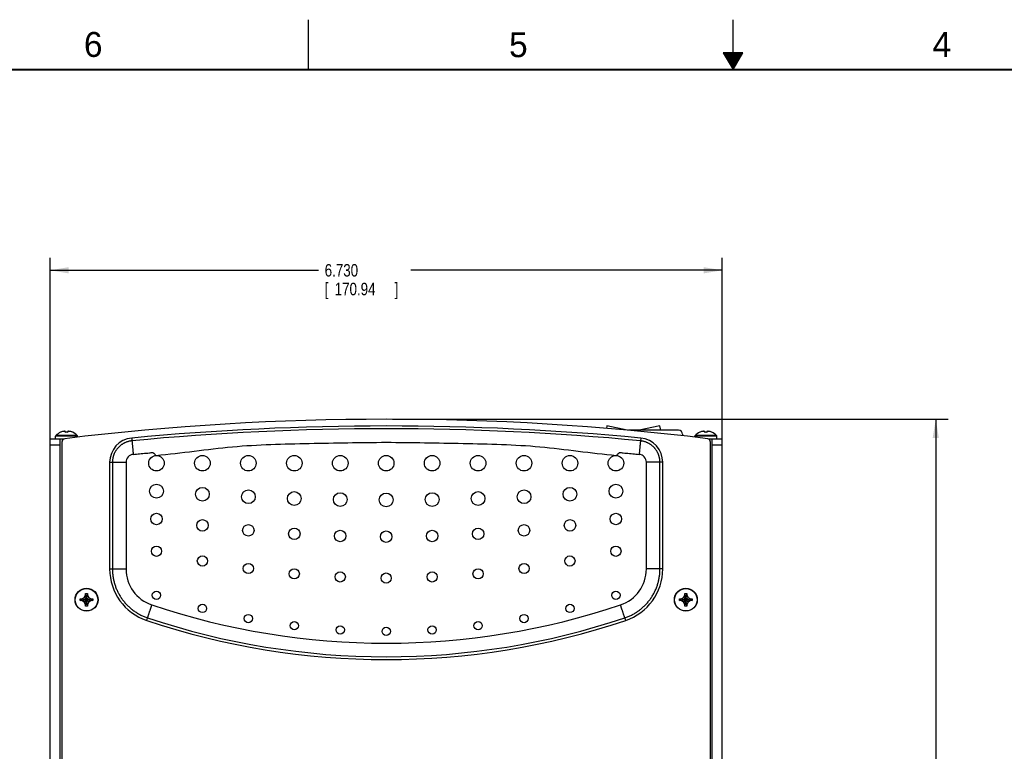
# Model space of a CAD drawing. Header units: inches. Extents: x 0 to 34, y 0 to 22.
# Tile 6 of 15: x 9.9 to 19.7, y 14.7 to 22. Entities that reach past the tile are written whole.
import ezdxf

# ---------------------------------------------------------------- set-up
doc = ezdxf.new("R2010")
doc.units = ezdxf.units.IN
doc.header["$LTSCALE"] = 1.87
doc.header["$MEASUREMENT"] = 0
doc.layers.get('0').update_dxf_attribs({"linetype": 'CONTINUOUS'})
doc.layers.add('DIMENSIONS', color=7, linetype='CONTINUOUS')
doc.styles.get("Standard").update_dxf_attribs({"font": 'txt', "width": 0.8})
doc.dimstyles.new('DIMSTYLE_1', dxfattribs={"dimtxt": 0.125, "dimasz": 0.1875, "dimexe": 0.18, "dimexo": 0.0625, "dimgap": 0.09, "dimtad": 0, "dimtih": 1, "dimtoh": 1, "dimdec": 3, "dimzin": 4, "dimdsep": 46, "dimtxsty": 'STANDARD', "dimblk": '_FILLED', "dimblk1": '_FILLED', "dimblk2": '_FILLED', "dimcen": 0.09, "dimadec": 0, "dimazin": 0, "dimtp": 0.01, "dimtm": 0.01, "dimtfac": 1, "dimtdec": 3, "dimtofl": 0, "dimtmove": 0, "dimatfit": 3, "dimldrblk": '_FILLED', "dimfxl": 1, "dimtolj": 1, "dimtzin": 4, "dimarcsym": 0})

# ---------------------------------------------------------------- blocks, each defined once
blk = doc.blocks.new('_FILLED')
at = {"color": 0, "linetype": 'BYBLOCK'}
blk.add_solid([(0, 0), (-1, 0.167), (-1, -0.167)], dxfattribs=at)
blk = doc.blocks.new('*D0')
at = {"layer": 'DIMENSIONS', "color": 2, "linetype": 'CONTINUOUS'}
for p, q in [((13.5898, 17.9982), (19.1547, 17.9982)), ((19.0297, 17.9982), (19.0297, 13.6493)), ((19.0297, 7.2631), (19.0297, 13.2118)), ((13.5898, 7.2631), (19.1547, 7.2631))]:
    blk.add_line(p, q, dxfattribs=at)
at = {"layer": 'DIMENSIONS', "color": 2, "linetype": 'CONTINUOUS', "xscale": 0.1875, "yscale": 0.1875, "zscale": 0.1875}
for p, rotation in [((19.0297, 17.9982), 90), ((19.0297, 7.2631), 270)]:
    blk.add_blockref('_FILLED', p, dxfattribs=dict(at, rotation=rotation))
at = {"layer": 'DIMENSIONS', "color": 2, "linetype": 'CONTINUOUS', "width": 0.8}
for s, p in [('10.735', (18.6297, 13.4618)), ('[', (18.6297, 13.2743)), (']', (19.3297, 13.2743)), ('272.67', (18.7297, 13.2743))]:
    blk.add_text(s, height=0.125, dxfattribs=at).set_placement(p)
blk = doc.blocks.new('*D1')
at = {"layer": 'DIMENSIONS', "color": 2, "linetype": 'CONTINUOUS'}
for p, q in [((10.1623, 17.8032), (10.1623, 19.6152)), ((16.8923, 17.8032), (16.8923, 19.6152)), ((10.1623, 19.4902), (12.8491, 19.4902)), ((16.8923, 19.4902), (13.7741, 19.4902))]:
    blk.add_line(p, q, dxfattribs=at)
at = {"layer": 'DIMENSIONS', "color": 2, "linetype": 'CONTINUOUS', "xscale": 0.1875, "yscale": 0.1875, "zscale": 0.1875, "rotation": 180}
blk.add_blockref('_FILLED', (10.1623, 19.4902), dxfattribs=at)
at = {"layer": 'DIMENSIONS', "color": 2, "linetype": 'CONTINUOUS', "xscale": 0.1875, "yscale": 0.1875, "zscale": 0.1875}
blk.add_blockref('_FILLED', (16.8923, 19.4902), dxfattribs=at)
at = {"layer": 'DIMENSIONS', "color": 2, "linetype": 'CONTINUOUS', "width": 0.8}
for s, p in [('6.730', (12.9116, 19.4277)), ('[', (12.9116, 19.2402)), ('170.94', (13.0116, 19.2402)), (']', (13.6116, 19.2402))]:
    blk.add_text(s, height=0.125, dxfattribs=at).set_placement(p)

msp = doc.modelspace()

# ---------------------------------------------------------------- linework, layer by layer
at = {"color": 2, "linetype": 'CONTINUOUS'}
for p, q in [((12.75, 21.5), (12.75, 22)), ((17, 21.5), (17, 22)), ((16.902, 21.6697), (17, 21.5)), ((17.098, 21.6697), (16.902, 21.6697)), ((16.9076, 21.66), (17.0924, 21.66)), ((16.9134, 21.65), (17.0866, 21.65)), ((16.9192, 21.64), (17.0808, 21.64)), ((16.925, 21.63), (17.0751, 21.63)), ((16.9307, 21.62), (17.0693, 21.62)), ((16.9365, 21.61), (17.0635, 21.61)), ((16.9423, 21.6), (17.0578, 21.6)), ((16.9481, 21.59), (17.052, 21.59)), ((17, 21.5), (17.098, 21.6697)), ((16.9538, 21.58), (17.0462, 21.58)), ((16.9596, 21.57), (17.0404, 21.57)), ((16.9654, 21.56), (17.0347, 21.56)), ((16.9712, 21.55), (17.0289, 21.55)), ((16.9769, 21.54), (17.0231, 21.54)), ((16.9827, 21.53), (17.0173, 21.53)), ((16.9885, 21.52), (17.0116, 21.52)), ((16.9942, 21.51), (17.0058, 21.51))]:
    msp.add_line(p, q, dxfattribs=at)
at = {"color": 7, "linetype": 'CONTINUOUS'}
for p, q in [((10.3178, 17.8676), (10.3178, 17.8743)), ((10.3368, 17.8743), (10.3368, 17.8676)), ((15.7374, 17.9337), (15.7315, 17.9071)), ((15.9384, 17.8891), (15.7374, 17.9337)), ((16.4549, 17.8877), (15.9547, 17.8877)), ((16.2684, 17.9337), (16.0609, 17.8877)), ((16.2786, 17.8877), (16.2684, 17.9337)), ((16.4949, 17.8477), (16.4949, 17.8331)), ((16.7178, 17.8676), (16.7178, 17.8743)), ((16.7368, 17.8743), (16.7368, 17.8676)), ((10.1623, 7.4607), (10.1623, 17.8007)), ((10.1623, 17.8007), (10.2984, 17.8007)), ((10.2178, 17.8007), (10.2178, 17.8287)), ((10.4368, 17.8287), (10.2178, 17.8287)), ((10.434, 17.8356), (10.2206, 17.8356)), ((10.2623, 7.4607), (10.2623, 17.8007)), ((10.2823, 11.3457), (10.2823, 17.7741)), ((10.4368, 17.8188), (10.4368, 17.8287)), ((10.9791, 17.8096), (10.9817, 17.7822)), ((16.0755, 17.8096), (16.0729, 17.7822)), ((16.6178, 17.8188), (16.6178, 17.8287)), ((16.8368, 17.8287), (16.6178, 17.8287)), ((16.834, 17.8356), (16.6206, 17.8356)), ((16.7562, 17.8007), (16.8923, 17.8007)), ((16.7723, 17.7741), (16.7723, 11.3457)), ((16.7923, 7.4607), (16.7923, 17.8007)), ((16.8368, 17.8007), (16.8368, 17.8287)), ((16.8923, 7.4607), (16.8923, 17.8007)), ((10.1623, 17.7407), (10.2623, 17.7407)), ((16.7923, 17.7407), (16.8923, 17.7407)), ((10.7587, 17.567), (10.7587, 16.4987)), ((10.7587, 17.567), (10.9223, 17.567)), ((10.7862, 17.567), (10.7862, 16.4987)), ((10.9223, 17.567), (10.9223, 16.4987)), ((16.1323, 16.4987), (16.1323, 17.567)), ((16.296, 17.567), (16.1323, 17.567)), ((16.2684, 16.4987), (16.2684, 17.567)), ((16.296, 16.4987), (16.296, 17.567)), ((10.7587, 16.4987), (10.9223, 16.4987)), ((16.296, 16.4987), (16.1323, 16.4987)), ((10.4633, 16.1817), (10.4633, 16.1997)), ((10.4633, 16.1997), (10.5913, 16.1817)), ((10.4633, 16.1997), (10.4813, 16.1997)), ((10.4633, 16.1817), (10.5913, 16.1997)), ((10.4813, 16.1817), (10.4633, 16.1817)), ((10.4813, 16.1997), (10.5048, 16.2132)), ((10.4813, 16.1997), (10.5733, 16.1817)), ((10.4813, 16.1817), (10.5733, 16.1997)), ((10.5048, 16.1681), (10.4813, 16.1817)), ((10.5048, 16.2132), (10.5183, 16.2367)), ((10.5048, 16.1681), (10.5498, 16.2132)), ((10.5498, 16.1681), (10.5048, 16.2132)), ((10.5183, 16.1447), (10.5048, 16.1681)), ((10.5183, 16.1267), (10.5363, 16.2547)), ((10.5183, 16.2367), (10.5183, 16.2547)), ((10.5363, 16.1267), (10.5183, 16.2547)), ((10.5183, 16.2547), (10.5363, 16.2547)), ((10.5183, 16.1447), (10.5363, 16.2367)), ((10.5363, 16.1447), (10.5183, 16.2367)), ((10.5363, 16.2547), (10.5363, 16.2367)), ((10.5363, 16.2367), (10.5498, 16.2132)), ((10.5498, 16.1681), (10.5363, 16.1447)), ((10.5498, 16.2132), (10.5733, 16.1997)), ((10.5733, 16.1817), (10.5498, 16.1681)), ((10.5733, 16.1997), (10.5913, 16.1997)), ((10.5913, 16.1817), (10.5733, 16.1817)), ((10.5913, 16.1997), (10.5913, 16.1817)), ((16.4633, 16.1817), (16.4633, 16.1997)), ((16.4633, 16.1817), (16.5913, 16.1997)), ((16.4633, 16.1997), (16.4813, 16.1997)), ((16.4633, 16.1997), (16.5913, 16.1817)), ((16.4813, 16.1817), (16.4633, 16.1817)), ((16.4813, 16.1997), (16.5048, 16.2132)), ((16.4813, 16.1817), (16.5733, 16.1997)), ((16.4813, 16.1997), (16.5733, 16.1817)), ((16.5048, 16.1681), (16.4813, 16.1817)), ((16.5048, 16.2132), (16.5183, 16.2367)), ((16.5048, 16.1681), (16.5498, 16.2132)), ((16.5498, 16.1681), (16.5048, 16.2132)), ((16.5183, 16.1447), (16.5048, 16.1681)), ((16.5183, 16.1267), (16.5363, 16.2547)), ((16.5183, 16.2367), (16.5183, 16.2547)), ((16.5183, 16.2547), (16.5363, 16.2547)), ((16.5363, 16.1267), (16.5183, 16.2547)), ((16.5183, 16.1447), (16.5363, 16.2367)), ((16.5363, 16.1447), (16.5183, 16.2367)), ((16.5363, 16.2547), (16.5363, 16.2367)), ((16.5363, 16.2367), (16.5498, 16.2132)), ((16.5498, 16.1681), (16.5363, 16.1447)), ((16.5498, 16.2132), (16.5733, 16.1997)), ((16.5733, 16.1817), (16.5498, 16.1681)), ((16.5733, 16.1997), (16.5913, 16.1997)), ((16.5913, 16.1817), (16.5733, 16.1817)), ((16.5913, 16.1997), (16.5913, 16.1817)), ((10.5183, 16.1267), (10.5183, 16.1447)), ((10.5363, 16.1267), (10.5183, 16.1267)), ((10.5363, 16.1447), (10.5363, 16.1267)), ((16.5183, 16.1267), (16.5183, 16.1447)), ((16.5363, 16.1267), (16.5183, 16.1267)), ((16.5363, 16.1447), (16.5363, 16.1267)), ((11.1295, 15.9832), (11.1383, 16.0093)), ((15.9251, 15.9832), (15.9164, 16.0093))]:
    msp.add_line(p, q, dxfattribs=at)
at = {"color": 7, "linetype": 'CONTINUOUS', "const_width": 0.02}
msp.add_lwpolyline([(33.5, 21.5), (0.5, 21.5)], dxfattribs=at)
at = {"color": 7, "linetype": 'CONTINUOUS'}
for centre, radius in [((11.2273, 17.5582), 0.078), ((11.6873, 17.5582), 0.078), ((12.1473, 17.5582), 0.078), ((12.6073, 17.5582), 0.078), ((13.0673, 17.5582), 0.078), ((13.5273, 17.5582), 0.078), ((13.9873, 17.5582), 0.078), ((14.4473, 17.5582), 0.078), ((14.9073, 17.5582), 0.078), ((15.3673, 17.5582), 0.078), ((15.8273, 17.5582), 0.078), ((11.2273, 17.2785), 0.069), ((11.6873, 17.2467), 0.069), ((12.1473, 17.222), 0.069), ((12.6073, 17.2043), 0.069), ((13.0673, 17.1937), 0.069), ((13.5273, 17.1902), 0.069), ((13.9873, 17.1937), 0.069), ((14.4473, 17.2043), 0.069), ((14.9073, 17.222), 0.069), ((15.3673, 17.2467), 0.069), ((15.8273, 17.2785), 0.069), ((11.2273, 16.9996), 0.0575), ((15.8273, 16.9996), 0.0575), ((11.6873, 16.9355), 0.0575), ((15.3673, 16.9355), 0.0575), ((12.1473, 16.8858), 0.0575), ((12.6073, 16.8505), 0.0575), ((13.0673, 16.8293), 0.0575), ((13.5273, 16.8222), 0.0575), ((13.9873, 16.8293), 0.0575), ((14.4473, 16.8505), 0.0575), ((14.9073, 16.8858), 0.0575), ((11.2273, 16.6763), 0.051), ((15.8273, 16.6763), 0.051), ((11.6873, 16.5789), 0.051), ((15.3673, 16.5789), 0.051), ((12.1473, 16.5039), 0.051), ((12.6073, 16.4506), 0.051), ((13.0673, 16.4188), 0.051), ((13.9873, 16.4188), 0.051), ((14.4473, 16.4506), 0.051), ((14.9073, 16.5039), 0.051), ((13.5273, 16.4082), 0.051), ((10.5273, 16.1907), 0.115), ((10.5273, 16.1907), 0.1125), ((11.2273, 16.2356), 0.0415), ((15.8273, 16.2356), 0.0415), ((16.5273, 16.1907), 0.115), ((16.5273, 16.1907), 0.1125), ((11.6873, 16.1034), 0.0415), ((15.3673, 16.1034), 0.0415), ((12.1473, 16.0023), 0.0415), ((12.6073, 15.9309), 0.0415), ((14.4473, 15.9309), 0.0415), ((14.9073, 16.0023), 0.0415), ((13.0673, 15.8883), 0.0415), ((13.5273, 15.8742), 0.0415), ((13.9873, 15.8883), 0.0415)]:
    msp.add_circle(centre, radius, dxfattribs=at)
for centre, radius, start, end in [((13.5273, -8.7518), 26.75, 83.08932, 96.91068), ((10.3273, 17.7318), 0.1489, 114.19106, 135.77024), ((10.3273, 17.7318), 0.1486, 106.42263, 113.9292), ((10.3273, 17.7318), 0.1486, 66.0708, 73.57737), ((10.3273, 17.7318), 0.1489, 44.22976, 65.80894), ((13.5273, -8.8626), 26.7936, 84.54272, 95.45728), ((13.5273, -8.8626), 26.7661, 84.54272, 95.45728), ((16.4549, 17.8477), 0.04, 0, 90), ((16.7273, 17.7318), 0.1489, 114.19106, 135.77024), ((16.7273, 17.7318), 0.1486, 106.42263, 113.9292), ((16.7273, 17.7318), 0.1486, 66.0708, 73.57737), ((16.7273, 17.7318), 0.1489, 44.22976, 65.80894), ((10.2278, 17.8287), 0.01, 135.77024, 180), ((10.3123, 17.7741), 0.03, 96.91068, 180), ((10.4268, 17.8287), 0.01, 0, 44.22976), ((11.0023, 17.567), 0.2436, 95.45728, 180), ((16.0523, 17.567), 0.2436, 0, 84.54272), ((16.6278, 17.8287), 0.01, 135.77024, 180), ((16.7423, 17.7741), 0.03, 0, 83.08932), ((16.8268, 17.8287), 0.01, 0, 44.22976), ((11.0023, 17.567), 0.08, 95.45728, 180), ((16.0523, 17.567), 0.08, 0, 84.54272), ((11.3023, 16.4987), 0.5436, 180, 251.46662), ((11.3023, 16.4987), 0.38, 180, 251.46662), ((15.7523, 16.4987), 0.38, 288.53338, 0), ((15.7523, 16.4987), 0.5436, 288.53338, 360), ((13.5273, 23.1357), 7.38, 251.46662, 288.53338), ((13.5273, 23.1357), 7.5436, 251.46662, 288.53338), ((13.5273, 23.1357), 7.5161, 251.46662, 288.53338)]:
    msp.add_arc(centre, radius, start, end, dxfattribs=at)
for points, knots in [([(10.2665, 17.8673), (10.2664, 17.8674), (10.2664, 17.8674), (10.2663, 17.8675), (10.2663, 17.8676), (10.2663, 17.8676)], [0, 0, 0, 0, 0.555239, 0.888755, 1, 1, 1, 1]), ([(10.267, 17.8676), (10.267, 17.8676), (10.2668, 17.8675), (10.2666, 17.8674), (10.2665, 17.8674), (10.2665, 17.8673)], [0, 0, 0, 0, 0.333399, 0.66667, 1, 1, 1, 1]), ([(10.3059, 17.8776), (10.3052, 17.8775), (10.3039, 17.8774), (10.302, 17.8772), (10.3, 17.877), (10.2981, 17.8768), (10.2961, 17.8765), (10.2941, 17.8762), (10.292, 17.8758), (10.2899, 17.8754), (10.2876, 17.8749), (10.2861, 17.8745), (10.2853, 17.8743)], [0, 0, 0, 0, 0.095264, 0.189541, 0.283443, 0.377615, 0.472717, 0.569662, 0.669472, 0.773494, 0.883179, 1, 1, 1, 1]), ([(10.3178, 17.8743), (10.3173, 17.8745), (10.3165, 17.8749), (10.3151, 17.8754), (10.3139, 17.8758), (10.3127, 17.8762), (10.3116, 17.8765), (10.3104, 17.8768), (10.3093, 17.877), (10.3082, 17.8772), (10.307, 17.8774), (10.3063, 17.8775), (10.3059, 17.8776)], [0, 0, 0, 0, 0.121128, 0.233723, 0.339475, 0.439992, 0.536805, 0.631172, 0.723893, 0.815772, 0.907563, 1, 1, 1, 1]), ([(10.3368, 17.8673), (10.3355, 17.8674), (10.333, 17.8675), (10.3292, 17.8676), (10.3254, 17.8676), (10.3216, 17.8675), (10.3191, 17.8674), (10.3178, 17.8673)], [0, 0, 0, 0, 0.199881, 0.399937, 0.600063, 0.800119, 1, 1, 1, 1]), ([(10.3178, 17.8673), (10.3178, 17.8674), (10.3178, 17.8674), (10.3178, 17.8675), (10.3178, 17.8676), (10.3178, 17.8676)], [0, 0, 0, 0, 0.334426, 0.66776, 1, 1, 1, 1]), ([(10.3487, 17.8776), (10.3483, 17.8775), (10.3476, 17.8774), (10.3464, 17.8772), (10.3453, 17.877), (10.3442, 17.8768), (10.3431, 17.8765), (10.3419, 17.8762), (10.3407, 17.8758), (10.3395, 17.8754), (10.3381, 17.8749), (10.3373, 17.8745), (10.3368, 17.8743)], [0, 0, 0, 0, 0.092437, 0.184228, 0.276107, 0.368828, 0.463195, 0.560008, 0.660525, 0.766277, 0.878872, 1, 1, 1, 1]), ([(10.3368, 17.8676), (10.3368, 17.8676), (10.3368, 17.8675), (10.3368, 17.8674), (10.3368, 17.8674), (10.3368, 17.8673)], [0, 0, 0, 0, 0.332229, 0.665574, 1, 1, 1, 1]), ([(10.3693, 17.8743), (10.3685, 17.8745), (10.3669, 17.8749), (10.3646, 17.8754), (10.3625, 17.8758), (10.3604, 17.8762), (10.3584, 17.8765), (10.3564, 17.8768), (10.3545, 17.877), (10.3526, 17.8772), (10.3506, 17.8774), (10.3493, 17.8775), (10.3487, 17.8776)], [0, 0, 0, 0, 0.119899, 0.231647, 0.336887, 0.437234, 0.534153, 0.628727, 0.721916, 0.814408, 0.906887, 1, 1, 1, 1]), ([(10.3882, 17.8673), (10.3881, 17.8674), (10.388, 17.8674), (10.3878, 17.8675), (10.3876, 17.8676), (10.3876, 17.8676)], [0, 0, 0, 0, 0.33333, 0.666663, 1, 1, 1, 1]), ([(10.3883, 17.8676), (10.3883, 17.8676), (10.3883, 17.8675), (10.3882, 17.8674), (10.3882, 17.8674), (10.3882, 17.8673)], [0, 0, 0, 0, 0.11125, 0.444773, 1, 1, 1, 1]), ([(16.6665, 17.8673), (16.6664, 17.8674), (16.6664, 17.8674), (16.6663, 17.8675), (16.6663, 17.8676), (16.6663, 17.8676)], [0, 0, 0, 0, 0.555239, 0.888755, 1, 1, 1, 1]), ([(16.667, 17.8676), (16.667, 17.8676), (16.6668, 17.8675), (16.6666, 17.8674), (16.6665, 17.8674), (16.6665, 17.8673)], [0, 0, 0, 0, 0.333399, 0.66667, 1, 1, 1, 1]), ([(16.7059, 17.8776), (16.7052, 17.8775), (16.7039, 17.8774), (16.702, 17.8772), (16.7, 17.877), (16.6981, 17.8768), (16.6961, 17.8765), (16.6941, 17.8762), (16.692, 17.8758), (16.6899, 17.8754), (16.6876, 17.8749), (16.6861, 17.8745), (16.6853, 17.8743)], [0, 0, 0, 0, 0.095264, 0.189541, 0.283443, 0.377615, 0.472717, 0.569662, 0.669472, 0.773494, 0.883179, 1, 1, 1, 1]), ([(16.7178, 17.8743), (16.7173, 17.8745), (16.7165, 17.8749), (16.7151, 17.8754), (16.7139, 17.8758), (16.7127, 17.8762), (16.7116, 17.8765), (16.7104, 17.8768), (16.7093, 17.877), (16.7082, 17.8772), (16.707, 17.8774), (16.7063, 17.8775), (16.7059, 17.8776)], [0, 0, 0, 0, 0.121128, 0.233723, 0.339475, 0.439992, 0.536805, 0.631172, 0.723893, 0.815772, 0.907563, 1, 1, 1, 1]), ([(16.7368, 17.8673), (16.7355, 17.8674), (16.733, 17.8675), (16.7292, 17.8676), (16.7254, 17.8676), (16.7216, 17.8675), (16.7191, 17.8674), (16.7178, 17.8673)], [0, 0, 0, 0, 0.199881, 0.399937, 0.600063, 0.800119, 1, 1, 1, 1]), ([(16.7178, 17.8673), (16.7178, 17.8674), (16.7178, 17.8674), (16.7178, 17.8675), (16.7178, 17.8676), (16.7178, 17.8676)], [0, 0, 0, 0, 0.334426, 0.66776, 1, 1, 1, 1]), ([(16.7487, 17.8776), (16.7483, 17.8775), (16.7476, 17.8774), (16.7464, 17.8772), (16.7453, 17.877), (16.7442, 17.8768), (16.7431, 17.8765), (16.7419, 17.8762), (16.7407, 17.8758), (16.7395, 17.8754), (16.7381, 17.8749), (16.7373, 17.8745), (16.7368, 17.8743)], [0, 0, 0, 0, 0.092437, 0.184228, 0.276107, 0.368828, 0.463195, 0.560008, 0.660525, 0.766277, 0.878872, 1, 1, 1, 1]), ([(16.7368, 17.8676), (16.7368, 17.8676), (16.7368, 17.8675), (16.7368, 17.8674), (16.7368, 17.8674), (16.7368, 17.8673)], [0, 0, 0, 0, 0.332229, 0.665574, 1, 1, 1, 1]), ([(16.7693, 17.8743), (16.7685, 17.8745), (16.7669, 17.8749), (16.7646, 17.8754), (16.7625, 17.8758), (16.7604, 17.8762), (16.7584, 17.8765), (16.7564, 17.8768), (16.7545, 17.877), (16.7526, 17.8772), (16.7506, 17.8774), (16.7493, 17.8775), (16.7487, 17.8776)], [0, 0, 0, 0, 0.119899, 0.231647, 0.336887, 0.437234, 0.534153, 0.628727, 0.721916, 0.814408, 0.906887, 1, 1, 1, 1]), ([(16.7882, 17.8673), (16.7881, 17.8674), (16.788, 17.8674), (16.7878, 17.8675), (16.7876, 17.8676), (16.7876, 17.8676)], [0, 0, 0, 0, 0.33333, 0.666663, 1, 1, 1, 1]), ([(16.7883, 17.8676), (16.7883, 17.8676), (16.7883, 17.8675), (16.7882, 17.8674), (16.7882, 17.8674), (16.7882, 17.8673)], [0, 0, 0, 0, 0.11125, 0.444773, 1, 1, 1, 1]), ([(10.9817, 17.7822), (10.9785, 17.7819), (10.9721, 17.7811), (10.9626, 17.7795), (10.9531, 17.7775), (10.9437, 17.7751), (10.9345, 17.7723), (10.9254, 17.769), (10.9164, 17.7654), (10.9077, 17.7614), (10.8991, 17.757), (10.8907, 17.7522), (10.8825, 17.747), (10.8746, 17.7415), (10.8669, 17.7356), (10.8596, 17.7294), (10.8524, 17.7228), (10.8456, 17.716), (10.8391, 17.7088), (10.833, 17.7014), (10.8271, 17.6937), (10.8216, 17.6857), (10.8165, 17.6776), (10.8118, 17.6691), (10.8074, 17.6605), (10.8034, 17.6517), (10.7998, 17.6428), (10.7967, 17.6336), (10.7939, 17.6244), (10.7915, 17.615), (10.7896, 17.6056), (10.7881, 17.596), (10.787, 17.5864), (10.7864, 17.5767), (10.7862, 17.5703), (10.7862, 17.567)], [0, 0, 0, 0, 0.030389, 0.060757, 0.091104, 0.121433, 0.151745, 0.182042, 0.212324, 0.242593, 0.272861, 0.303139, 0.333428, 0.363717, 0.394001, 0.424285, 0.45457, 0.484856, 0.515141, 0.545426, 0.575712, 0.605997, 0.636282, 0.666566, 0.696851, 0.727139, 0.757426, 0.787705, 0.817981, 0.848262, 0.878556, 0.908871, 0.939212, 0.969586, 1, 1, 1, 1]), ([(10.9817, 17.7822), (10.9819, 17.7801), (10.9824, 17.7756), (10.9831, 17.7683), (10.9839, 17.7598), (10.9848, 17.7502), (10.9858, 17.7396), (10.9869, 17.7284), (10.988, 17.7168), (10.9891, 17.7052), (10.9902, 17.6938), (10.9912, 17.6829), (10.9922, 17.6727), (10.9931, 17.6632), (10.9939, 17.6546), (10.9945, 17.6492), (10.9947, 17.6467)], [0, 0, 0, 0, 0.046083, 0.099848, 0.161966, 0.232939, 0.312534, 0.396488, 0.48178, 0.568114, 0.653263, 0.734337, 0.809463, 0.879614, 0.943932, 1, 1, 1, 1]), ([(11.2228, 17.6363), (11.4785, 17.6585), (11.9865, 17.741), (12.7576, 17.7558), (13.5274, 17.7731), (14.2972, 17.7558), (15.0682, 17.741), (15.5761, 17.6585), (15.8318, 17.6363)], [0, 0, 0, 0, 0.166648, 0.333373, 0.500024, 0.666666, 0.833369, 1, 1, 1, 1]), ([(16.0729, 17.7822), (16.0727, 17.7801), (16.0722, 17.7756), (16.0715, 17.7683), (16.0707, 17.7598), (16.0698, 17.7502), (16.0688, 17.7396), (16.0677, 17.7284), (16.0666, 17.7168), (16.0655, 17.7052), (16.0644, 17.6938), (16.0634, 17.6829), (16.0624, 17.6727), (16.0615, 17.6632), (16.0607, 17.6546), (16.0602, 17.6492), (16.0599, 17.6467)], [0, 0, 0, 0, 0.046083, 0.099848, 0.161966, 0.232939, 0.312534, 0.396488, 0.48178, 0.568114, 0.653263, 0.734337, 0.809463, 0.879614, 0.943932, 1, 1, 1, 1]), ([(16.2684, 17.567), (16.2684, 17.5703), (16.2682, 17.5767), (16.2676, 17.5864), (16.2665, 17.596), (16.265, 17.6056), (16.2631, 17.615), (16.2607, 17.6244), (16.2579, 17.6336), (16.2548, 17.6428), (16.2512, 17.6517), (16.2472, 17.6605), (16.2428, 17.6691), (16.2381, 17.6776), (16.233, 17.6857), (16.2275, 17.6937), (16.2216, 17.7014), (16.2155, 17.7088), (16.209, 17.716), (16.2022, 17.7228), (16.1951, 17.7294), (16.1877, 17.7356), (16.18, 17.7415), (16.1721, 17.747), (16.1639, 17.7522), (16.1555, 17.757), (16.1469, 17.7614), (16.1382, 17.7654), (16.1292, 17.769), (16.1201, 17.7723), (16.1109, 17.7751), (16.1015, 17.7775), (16.0921, 17.7795), (16.0825, 17.7811), (16.0761, 17.7819), (16.0729, 17.7822)], [0, 0, 0, 0, 0.030389, 0.060757, 0.091104, 0.121433, 0.151745, 0.182042, 0.212324, 0.242593, 0.272861, 0.303139, 0.333428, 0.363717, 0.394001, 0.424285, 0.45457, 0.484856, 0.515141, 0.545426, 0.575712, 0.605997, 0.636282, 0.666566, 0.696851, 0.727139, 0.757426, 0.787705, 0.817981, 0.848262, 0.878556, 0.908871, 0.939212, 0.969586, 1, 1, 1, 1]), ([(10.9947, 17.6467), (11.0053, 17.6477), (11.0267, 17.6497), (11.0587, 17.6527), (11.0908, 17.6556), (11.1233, 17.6591), (11.1562, 17.6597), (11.1948, 17.6729), (11.2122, 17.6476), (11.2183, 17.6359)], [0, 0, 0, 0, 0.13469, 0.272507, 0.407437, 0.543298, 0.683909, 0.833087, 1, 1, 1, 1]), ([(15.8363, 17.6359), (15.8424, 17.6476), (15.8598, 17.6729), (15.8984, 17.6597), (15.9313, 17.6591), (15.9638, 17.6556), (15.9959, 17.6527), (16.0279, 17.6497), (16.0493, 17.6477), (16.0599, 17.6467)], [0, 0, 0, 0, 0.166912, 0.31609, 0.4567, 0.592561, 0.727491, 0.865309, 1, 1, 1, 1]), ([(10.7862, 16.4987), (10.7862, 16.4925), (10.7864, 16.4803), (10.7874, 16.4618), (10.7891, 16.4435), (10.7913, 16.4253), (10.7943, 16.4071), (10.7979, 16.3891), (10.8021, 16.3712), (10.807, 16.3534), (10.8124, 16.3359), (10.8186, 16.3185), (10.8253, 16.3014), (10.8326, 16.2846), (10.8405, 16.268), (10.849, 16.2517), (10.8581, 16.2357), (10.8678, 16.22), (10.878, 16.2047), (10.8887, 16.1898), (10.9, 16.1753), (10.9118, 16.1611), (10.924, 16.1474), (10.9368, 16.1342), (10.95, 16.1214), (10.9636, 16.1091), (10.9777, 16.0973), (10.9922, 16.086), (11.0071, 16.0752), (11.0224, 16.0649), (11.038, 16.0553), (11.054, 16.0461), (11.0703, 16.0376), (11.0869, 16.0296), (11.1037, 16.0222), (11.1209, 16.0154), (11.1324, 16.0113), (11.1383, 16.0093)], [0, 0, 0, 0, 0.028645, 0.057263, 0.08586, 0.114439, 0.143005, 0.171562, 0.200116, 0.228673, 0.257235, 0.285798, 0.314359, 0.342919, 0.371479, 0.40004, 0.428602, 0.457163, 0.485723, 0.514284, 0.542845, 0.571406, 0.599967, 0.628528, 0.657088, 0.685648, 0.71421, 0.742772, 0.771333, 0.79989, 0.828444, 0.857003, 0.88557, 0.914149, 0.942745, 0.97136, 1, 1, 1, 1]), ([(15.9164, 16.0093), (15.9222, 16.0113), (15.9338, 16.0154), (15.9509, 16.0222), (15.9678, 16.0296), (15.9843, 16.0376), (16.0006, 16.0461), (16.0166, 16.0553), (16.0322, 16.065), (16.0475, 16.0752), (16.0624, 16.086), (16.0769, 16.0973), (16.091, 16.1091), (16.1046, 16.1214), (16.1178, 16.1342), (16.1306, 16.1474), (16.1429, 16.1611), (16.1546, 16.1753), (16.1659, 16.1898), (16.1766, 16.2047), (16.1868, 16.22), (16.1965, 16.2357), (16.2056, 16.2517), (16.2141, 16.268), (16.222, 16.2846), (16.2293, 16.3014), (16.2361, 16.3185), (16.2422, 16.3359), (16.2477, 16.3534), (16.2525, 16.3712), (16.2567, 16.3891), (16.2603, 16.4071), (16.2633, 16.4253), (16.2656, 16.4435), (16.2672, 16.4619), (16.2682, 16.4803), (16.2684, 16.4925), (16.2684, 16.4987)], [0, 0, 0, 0, 0.028645, 0.057263, 0.08586, 0.114439, 0.143005, 0.171562, 0.200116, 0.228673, 0.257235, 0.285798, 0.314359, 0.342919, 0.371479, 0.40004, 0.428602, 0.457163, 0.485723, 0.514284, 0.542845, 0.571406, 0.599967, 0.628528, 0.657088, 0.685648, 0.71421, 0.742772, 0.771333, 0.79989, 0.828444, 0.857003, 0.88557, 0.914149, 0.942745, 0.97136, 1, 1, 1, 1]), ([(11.1383, 16.0093), (11.1389, 16.0113), (11.1404, 16.0156), (11.1427, 16.0226), (11.1454, 16.0306), (11.1485, 16.0398), (11.1518, 16.0499), (11.1554, 16.0606), (11.1591, 16.0716), (11.1628, 16.0826), (11.1665, 16.0935), (11.1699, 16.1039), (11.1732, 16.1136), (11.1762, 16.1226), (11.179, 16.1308), (11.1807, 16.136), (11.1815, 16.1384)], [0, 0, 0, 0, 0.046083, 0.099848, 0.161966, 0.232939, 0.312534, 0.396488, 0.48178, 0.568114, 0.653263, 0.734337, 0.809463, 0.879614, 0.943932, 1, 1, 1, 1]), ([(15.9164, 16.0093), (15.9157, 16.0113), (15.9142, 16.0156), (15.9119, 16.0226), (15.9092, 16.0306), (15.9062, 16.0398), (15.9028, 16.0499), (15.8992, 16.0606), (15.8955, 16.0716), (15.8918, 16.0826), (15.8881, 16.0935), (15.8847, 16.1039), (15.8814, 16.1136), (15.8784, 16.1226), (15.8756, 16.1308), (15.8739, 16.136), (15.8731, 16.1384)], [0, 0, 0, 0, 0.046083, 0.099848, 0.161966, 0.232939, 0.312534, 0.396488, 0.48178, 0.568114, 0.653263, 0.734337, 0.809463, 0.879614, 0.943932, 1, 1, 1, 1])]:
    msp.add_open_spline(points, degree=3, knots=knots, dxfattribs=at)

# ---------------------------------------------------------------- texts
at = {"color": 2, "linetype": 'CONTINUOUS'}
for s, p in [('6', (10.5012, 21.6272)), ('5', (14.7577, 21.6247)), ('4', (18.9977, 21.6277))]:
    msp.add_text(s, height=0.25, dxfattribs=at).set_placement(p)

# ---------------------------------------------------------------- dimensions: what is measured, and where the dimension line sits
at = {"layer": 'DIMENSIONS', "color": 2, "linetype": 'CONTINUOUS'}
for base, p1, p2, angle, picture, middle in [((10.1623, 19.4902), (16.8923, 17.8032), (10.1623, 17.8032), 180, '*D1', (13.3116, 19.3964)), ((19.0297, 17.9982), (13.5898, 7.2631), (13.5898, 17.9982), 90, '*D0', (19.0297, 13.4305))]:
    dim = msp.add_linear_dim(base=base, p1=p1, p2=p2, angle=angle, dimstyle='DIMSTYLE_1', dxfattribs=at)
    dim.commit()
    dim.dimension.update_dxf_attribs({"geometry": picture, "text_midpoint": middle, "dimtype": 160})

doc.saveas('drawing.dxf')
